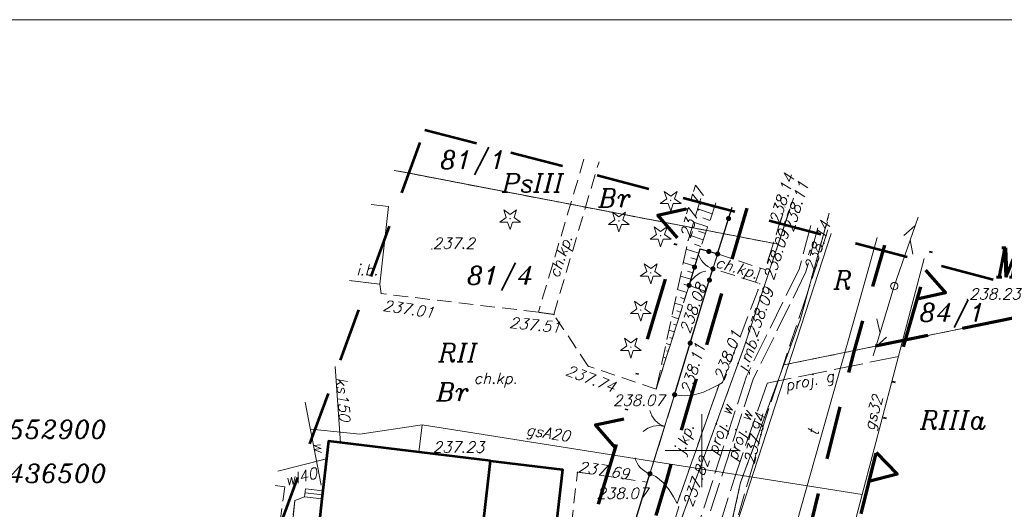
# Model space of a CAD drawing. Header units: metres. Extents: x 7436468 to 7436757, y 5552726 to 5552930.
# Tile 12 of 17: x 7436503 to 7436571, y 5552896 to 5552930. Entities that reach past the tile are written whole.
import ezdxf
from ezdxf.enums import TextEntityAlignment as Align

# ---------------------------------------------------------------- set-up
doc = ezdxf.new("R2010")
doc.units = ezdxf.units.M
doc.header["$MEASUREMENT"] = 0
for name, pattern in [('DGN Style 2', [6.105419, 3.663252, -2.442168]), ('DGN Style 6', [11.612508, 0.006105, -2.442168, 4.273794, -2.442168, 0.006105, -2.442168]), ('PRZER1-1', [1, 0.5, -0.5]), ('PRZER2-1', [1.5, 1, -0.5]), ('PRZER2_5-1', [1.75, 1.25, -0.5]), ('PRZER3-1', [2, 1.5, -0.5]), ('PRZER4-1', [2.5, 2, -0.5])]:
    doc.linetypes.add(name, pattern=pattern)
for name, color, linetype, lineweight in [('!! TABELKA', 7, 'Continuous', 9), ('BUBZ02', 7, 'Continuous', 13), ('BUIB12_03', 7, 'Continuous', 13), ('BUIB12_03_O', 7, 'Continuous', 13), ('EGBB01', 18, 'Continuous', 53), ('EGBD03', 96, 'Continuous', 13), ('EGBD03_O', 96, 'Continuous', 13), ('EGBK02', 96, 'Continuous', 13), ('EGBK02_O', 96, 'Continuous', 13), ('EGBP04', 96, 'Continuous', 13), ('EGBS10', 7, 'Continuous', 13), ('EGBU01', 96, 'Continuous', 13), ('EGBU01_O', 96, 'Continuous', 13), ('GESIIB', 7, 'Continuous', 13), ('KTCR02', 7, 'Continuous', 13), ('KTCR02_O', 7, 'Continuous', 13), ('KTJZ01', 7, 'Continuous', 13), ('KTJZ01_O', 7, 'Continuous', 13), ('KTOK02', 7, 'Continuous', 13), ('KTOK04', 7, 'Continuous', 13), ('KTOK05_01', 7, 'Continuous', 30), ('LIN_linie_rozgraniczajace', 240, 'Continuous', 9), ('linie_zabudowy_nieprzekraczalne', 13, 'Continuous', 9), ('OBOP01', 96, 'Continuous', 13), ('opis_plan_miejscowy', 240, 'Continuous', 9), ('RTPW01', 7, 'Continuous', 13), ('RTPW01_O', 7, 'Continuous', 13), ('RTPW02', 7, 'Continuous', 13), ('RTPW02_O', 7, 'Continuous', 13), ('SUPG03', 52, 'Continuous', 13), ('SUPG03_O', 52, 'Continuous', 13), ('SUPG05', 52, 'Continuous', 13), ('SUPK05', 36, 'Continuous', 13), ('SUPK05_O', 36, 'Continuous', 13), ('SUPT01', 30, 'Continuous', 13), ('SUPT01_O', 30, 'Continuous', 13), ('SUPW03', 5, 'Continuous', 13), ('SUPW03_O', 5, 'Continuous', 13), ('SUSM', 7, 'Continuous', 13), ('zakres opracowania', 7, 'Continuous', 9)]:
    doc.layers.add(name, color=color, linetype=linetype, lineweight=lineweight)
doc.styles.add('Arial', font='arial.ttf')
doc.styles.add('Style-ITALIC_1250', font='ITALIC_1250.shx')

# ---------------------------------------------------------------- blocks, each defined once
blk = doc.blocks.new('GEPPGD1_2')
blk.add_hatch(color=0).paths.add_polyline_path([(0, -0.045), (-0.013906, -0.042798), (-0.02645, -0.036406), (-0.036406, -0.02645), (-0.042798, -0.013906), (-0.045, 0), (-0.042798, 0.013906), (-0.036406, 0.02645), (-0.02645, 0.036406), (-0.013906, 0.042798), (0, 0.045), (0.013906, 0.042798), (0.02645, 0.036406), (0.036406, 0.02645), (0.042798, 0.013906), (0.045, 0), (0.042798, -0.013906), (0.036406, -0.02645), (0.02645, -0.036406), (0.013906, -0.042798)], flags=16)
blk = doc.blocks.new('GSPWPS1')
blk.add_hatch(color=0).paths.add_polyline_path([(0, -0.045), (-0.011647, -0.043467), (-0.0225, -0.038971), (-0.03182, -0.03182), (-0.038971, -0.0225), (-0.043467, -0.011647), (-0.045, 0), (-0.043467, 0.011647), (-0.038971, 0.0225), (-0.03182, 0.03182), (-0.0225, 0.038971), (-0.011647, 0.043467), (0, 0.045), (0.011647, 0.043467), (0.0225, 0.038971), (0.03182, 0.03182), (0.038971, 0.0225), (0.043467, 0.011647), (0.045, 0), (0.043467, -0.011647), (0.038971, -0.0225), (0.03182, -0.03182), (0.0225, -0.038971), (0.011647, -0.043467)], flags=16)
blk = doc.blocks.new('GUPISL1_4')
at = {"color": 0, "flags": 128}
blk.add_lwpolyline([(0, 0.25), (0.064705, 0.241481), (0.125, 0.216506), (0.176777, 0.176777), (0.216506, 0.125), (0.241481, 0.064705), (0.25, 0), (0.241481, -0.064705), (0.216506, -0.125), (0.176777, -0.176777), (0.125, -0.216506), (0.064705, -0.241481), (0, -0.25), (-0.064705, -0.241481), (-0.125, -0.216506), (-0.176777, -0.176777), (-0.216506, -0.125), (-0.241481, -0.064705), (-0.25, 0), (-0.241481, 0.064705), (-0.216506, 0.125), (-0.176777, 0.176777), (-0.125, 0.216506), (-0.064705, 0.241481)], close=True, dxfattribs=at)
blk = doc.blocks.new('GSPRDI1_1')
blk.add_hatch(color=0).paths.add_polyline_path([(0, -0.045), (-0.013906, -0.042798), (-0.02645, -0.036406), (-0.036406, -0.02645), (-0.042798, -0.013906), (-0.045, 0), (-0.042798, 0.013906), (-0.036406, 0.02645), (-0.02645, 0.036406), (-0.013906, 0.042798), (0, 0.045), (0.013906, 0.042798), (0.02645, 0.036406), (0.036406, 0.02645), (0.042798, 0.013906), (0.045, 0), (0.042798, -0.013906), (0.036406, -0.02645), (0.02645, -0.036406), (0.013906, -0.042798)], flags=16)
at = {"color": 0, "flags": 128}
blk.add_lwpolyline([(0.272471, 0.088531), (0.713338, -0.231778), (0.168396, -0.231778), (0, -0.750048), (-0.168396, -0.231778), (-0.713338, -0.231778), (-0.272471, 0.088531), (-0.440867, 0.606801), (0, 0.286493), (0.440867, 0.606801)], close=True, dxfattribs=at)
blk = doc.blocks.new('GSPWPN1')
blk.add_hatch(color=0).paths.add_polyline_path([(0, -0.045), (-0.011647, -0.043467), (-0.0225, -0.038971), (-0.03182, -0.03182), (-0.038971, -0.0225), (-0.043467, -0.011647), (-0.045, 0), (-0.043467, 0.011647), (-0.038971, 0.0225), (-0.03182, 0.03182), (-0.0225, 0.038971), (-0.011647, 0.043467), (0, 0.045), (0.011647, 0.043467), (0.0225, 0.038971), (0.03182, 0.03182), (0.038971, 0.0225), (0.043467, 0.011647), (0.045, 0), (0.043467, -0.011647), (0.038971, -0.0225), (0.03182, -0.03182), (0.0225, -0.038971), (0.011647, -0.043467)], flags=16)
blk = doc.blocks.new('GULTPR1')
at = {"color": 0, "flags": 128}
for points in [[(0, 0), (5, 0)], [(3.357107, 0), (2.491081, -0.5)], [(3.491081, 0.5), (4.357107, 0)]]:
    blk.add_lwpolyline(points, dxfattribs=at)
blk = doc.blocks.new('GSLKOG1')
blk.add_hatch(color=0).paths.add_polyline_path([(0, -0.175), (-0.045293, -0.169037), (-0.0875, -0.151554), (-0.123744, -0.123744), (-0.151554, -0.0875), (-0.169037, -0.045293), (-0.175, 0), (-0.169037, 0.045293), (-0.151554, 0.0875), (-0.123744, 0.123744), (-0.0875, 0.151554), (-0.045293, 0.169037), (0, 0.175), (0.045293, 0.169037), (0.0875, 0.151554), (0.123744, 0.123744), (0.151554, 0.0875), (0.169037, 0.045293), (0.175, 0), (0.169037, -0.045293), (0.151554, -0.0875), (0.123744, -0.123744), (0.0875, -0.151554), (0.045293, -0.169037)], flags=16)
blk = doc.blocks.new('GSLKBR1')
at = {"color": 0, "flags": 128}
for points in [[(1.299038, 0.75), (1.06066, 0.43934), (0.75, 0.200962), (0.388229, 0.051111), (0, 0)], [(0, 0), (0.388229, -0.051111), (0.75, -0.200962), (1.06066, -0.43934), (1.299038, -0.75)]]:
    blk.add_lwpolyline(points, dxfattribs=at)
blk = doc.blocks.new('GSLKFU1')
at = {"color": 0, "flags": 128}
blk.add_lwpolyline([(0, 0), (-0.012833, -0.195789), (-0.051111, -0.388229), (-0.114181, -0.574025), (-0.200962, -0.75), (-0.30997, -0.913142), (-0.43934, -1.06066), (-0.586858, -1.19003), (-0.75, -1.299038)], dxfattribs=at)
blk = doc.blocks.new('GSLKOG2')
blk.add_hatch(color=0).paths.add_polyline_path([(0, -0.175), (-0.045293, -0.169037), (-0.0875, -0.151554), (-0.123744, -0.123744), (-0.151554, -0.0875), (-0.169037, -0.045293), (-0.175, 0), (-0.169037, 0.045293), (-0.151554, 0.0875), (-0.123744, 0.123744), (-0.0875, 0.151554), (-0.045293, 0.169037), (0, 0.175), (0.045293, 0.169037), (0.0875, 0.151554), (0.123744, 0.123744), (0.151554, 0.0875), (0.169037, 0.045293), (0.175, 0), (0.169037, -0.045293), (0.151554, -0.0875), (0.123744, -0.123744), (0.0875, -0.151554), (0.045293, -0.169037)], flags=16)

msp = doc.modelspace()

# ---------------------------------------------------------------- linework, layer by layer
at = {"layer": '!! TABELKA', "color": 7, "linetype": 'Continuous', "lineweight": 9}
msp.add_line((7436547.5, 5552900), (7436552.5, 5552900), dxfattribs=at)
at = {"layer": '!! TABELKA', "color": 7, "linetype": 'Continuous', "lineweight": 13, "flags": 128}
msp.add_lwpolyline([(7436757.379, 5552726.491), (7436757.379, 5552929.518), (7436468.472, 5552929.518), (7436468.472, 5552726.491)], close=True, dxfattribs=at)
at = {"layer": '!! TABELKA', "color": 7, "linetype": 'Continuous', "lineweight": 9, "flags": 128}
msp.add_lwpolyline([(7436550, 5552897.5), (7436550, 5552902.5)], dxfattribs=at)
at = {"layer": 'BUBZ02', "color": 7, "linetype": 'PRZER2_5-1', "lineweight": 13}
msp.add_lwpolyline([(7436550.974, 5552916.972), (7436549.89, 5552913.82), (7436549.13, 5552911.32), (7436546.88, 5552904.2), (7436549.06, 5552914.4), (7436549.933, 5552917.266)], dxfattribs=at)
at = {"layer": 'BUBZ02', "color": 7, "linetype": 'Continuous', "lineweight": 13, "flags": 128}
for points in [[(7436550.713, 5552916.214), (7436549.717, 5552916.557)], [(7436550.866, 5552916.659), (7436550.36, 5552916.833)], [(7436550.56, 5552915.769), (7436550.07, 5552915.937)], [(7436550.407, 5552915.323), (7436549.442, 5552915.655)], [(7436550.101, 5552914.432), (7436549.168, 5552914.753)], [(7436550.254, 5552914.878), (7436549.779, 5552915.041)], [(7436549.804, 5552913.538), (7436548.932, 5552913.803)], [(7436549.947, 5552913.987), (7436549.493, 5552914.143)], [(7436549.667, 5552913.087), (7436549.25, 5552913.214)], [(7436549.53, 5552912.637), (7436548.735, 5552912.879)], [(7436549.256, 5552911.735), (7436548.537, 5552911.954)], [(7436549.393, 5552912.186), (7436549.015, 5552912.301)], [(7436549.119, 5552911.285), (7436548.779, 5552911.392)], [(7436548.977, 5552910.836), (7436548.341, 5552911.037)], [(7436548.835, 5552910.387), (7436548.539, 5552910.48)], [(7436548.693, 5552909.937), (7436548.143, 5552910.111)], [(7436548.409, 5552909.039), (7436547.946, 5552909.186)], [(7436548.551, 5552909.488), (7436548.298, 5552909.568)], [(7436548.267, 5552908.59), (7436548.057, 5552908.656)], [(7436548.125, 5552908.141), (7436547.748, 5552908.26)], [(7436547.983, 5552907.692), (7436547.816, 5552907.745)], [(7436547.841, 5552907.243), (7436547.55, 5552907.335)], [(7436547.558, 5552906.344), (7436547.352, 5552906.409)], [(7436547.7, 5552906.793), (7436547.575, 5552906.833)], [(7436547.416, 5552905.895), (7436547.334, 5552905.921)], [(7436547.132, 5552904.997), (7436547.094, 5552905.009)], [(7436547.274, 5552905.446), (7436547.154, 5552905.484)], [(7436546.99, 5552904.548), (7436546.957, 5552904.558)]]:
    msp.add_lwpolyline(points, dxfattribs=at)
at = {"layer": 'BUIB12_03', "color": 7, "linetype": 'Continuous', "lineweight": 13, "flags": 128}
msp.add_lwpolyline([(7436527.339, 5552916.857), (7436528.52, 5552916.72), (7436527.93, 5552911.41), (7436525.848, 5552911.651)], dxfattribs=at)
at = {"layer": 'EGBB01', "color": 7, "linetype": 'Continuous', "lineweight": 53, "flags": 128}
for points in [[(7436535.51, 5552899.3), (7436524.4, 5552900.64), (7436523.96, 5552896.7), (7436523.67, 5552894.13), (7436523.38, 5552891.53), (7436533.84, 5552890.38), (7436534.48, 5552890.31)], [(7436535.51, 5552899.3), (7436540.46, 5552898.7), (7436539.18, 5552887.55), (7436533.6, 5552888.23), (7436533.84, 5552890.38), (7436534.48, 5552890.31)]]:
    msp.add_lwpolyline(points, close=True, dxfattribs=at)
at = {"layer": 'EGBD03', "color": 3, "linetype": 'Continuous', "lineweight": 13, "flags": 128}
for points in [[(7436529.247, 5552919.136), (7436555.24, 5552914.14), (7436552.91, 5552907.12), (7436546.86, 5552890.53), (7436544.05, 5552879.78), (7436543.11, 5552877.88), (7436530.66, 5552880.18), (7436517.32, 5552882.23), (7436518.266, 5552890.223)], [(7436555.94, 5552916.242), (7436555.24, 5552914.14), (7436529.324, 5552919.122)], [(7436515.415, 5552756.23), (7436514.76, 5552758.13), (7436514.44, 5552775.65), (7436513.77, 5552779.02), (7436512.95, 5552785.97), (7436513.62, 5552793), (7436516.07, 5552802.82), (7436520.9, 5552816.15), (7436524.66, 5552825.46), (7436529.01, 5552836.61), (7436529.74, 5552839.32), (7436529.15, 5552842.3), (7436536.86, 5552864.77), (7436543.11, 5552877.88), (7436544.05, 5552879.78), (7436546.86, 5552890.53), (7436552.91, 5552907.12), (7436555.24, 5552914.14), (7436555.935, 5552916.227)], [(7436558.522, 5552915.46), (7436556.75, 5552908.94), (7436555.62, 5552905.87), (7436552.66, 5552897.81), (7436551.59, 5552892.97), (7436551.63, 5552889.11), (7436548.67, 5552878.35), (7436540.41, 5552856.74), (7436531.21, 5552832.63), (7436520.44, 5552802.09), (7436517.44, 5552791.9), (7436516.31, 5552789.09), (7436516.25, 5552782.93), (7436517.22, 5552759.65), (7436518.543, 5552755.035)], [(7436581.839, 5552911.217), (7436579.65, 5552910.77), (7436555.62, 5552905.87), (7436556.75, 5552908.94), (7436558.506, 5552915.4)]]:
    msp.add_lwpolyline(points, dxfattribs=at)
msp.add_lwpolyline([(7436579.65, 5552910.77), (7436586.68, 5552876.3), (7436579.22, 5552877.85), (7436562.12, 5552881.99), (7436556.1, 5552884.03), (7436553.03, 5552886.24), (7436551.63, 5552889.11), (7436551.59, 5552892.97), (7436552.66, 5552897.81), (7436555.62, 5552905.87)], close=True, dxfattribs=at)
at = {"layer": 'EGBK02', "color": 3, "linetype": 'PRZER1-1', "lineweight": 13}
for points in [[(7436529.097, 5552919.162), (7436555.24, 5552914.14), (7436552.91, 5552907.12), (7436546.86, 5552890.53), (7436544.05, 5552879.78), (7436543.11, 5552877.88), (7436530.66, 5552880.18), (7436517.32, 5552882.23), (7436515.979, 5552882.435)], [(7436556.044, 5552916.553), (7436555.24, 5552914.14), (7436529.356, 5552919.112)], [(7436585.879, 5552908.715), (7436573.57, 5552879.22), (7436562.12, 5552881.99), (7436556.1, 5552884.03), (7436553.03, 5552886.24), (7436551.63, 5552889.11), (7436551.59, 5552892.97), (7436552.66, 5552897.81), (7436555.62, 5552905.87), (7436556.75, 5552908.94), (7436558.524, 5552915.468)]]:
    msp.add_lwpolyline(points, dxfattribs=at)
at = {"layer": 'EGBS10', "color": 7, "linetype": 'Continuous', "lineweight": 13, "flags": 128}
msp.add_lwpolyline([(7436523.96, 5552896.7), (7436524.02, 5552897.24), (7436522.83, 5552897.38), (7436522.77, 5552896.83)], close=True, dxfattribs=at)
msp.add_lwpolyline([(7436523.99, 5552896.97), (7436522.8, 5552897.102)], dxfattribs=at)
at = {"layer": 'EGBU01', "color": 3, "linetype": 'PRZER1-1', "lineweight": 13}
for points in [[(7436528.916, 5552919.2), (7436555.24, 5552914.14), (7436552.91, 5552907.12), (7436546.86, 5552890.53), (7436544.05, 5552879.78), (7436543.11, 5552877.88), (7436530.66, 5552880.18), (7436517.32, 5552882.23), (7436518.319, 5552890.664)], [(7436556.288, 5552917.286), (7436555.24, 5552914.14), (7436528.916, 5552919.2)], [(7436515.362, 5552756.384), (7436514.76, 5552758.13), (7436514.44, 5552775.65), (7436513.77, 5552779.02), (7436512.95, 5552785.97), (7436513.62, 5552793), (7436516.07, 5552802.82), (7436520.9, 5552816.15), (7436524.66, 5552825.46), (7436529.01, 5552836.61), (7436529.74, 5552839.32), (7436529.15, 5552842.3), (7436536.86, 5552864.77), (7436543.11, 5552877.88), (7436544.05, 5552879.78), (7436546.86, 5552890.53), (7436552.91, 5552907.12), (7436555.24, 5552914.14), (7436556.056, 5552916.59)], [(7436558.742, 5552916.269), (7436556.75, 5552908.94), (7436555.62, 5552905.87), (7436552.66, 5552897.81), (7436551.59, 5552892.97), (7436551.63, 5552889.11), (7436548.67, 5552878.35), (7436540.41, 5552856.74), (7436531.21, 5552832.63), (7436520.44, 5552802.09), (7436517.44, 5552791.9), (7436516.31, 5552789.09), (7436516.25, 5552782.93), (7436516.69, 5552772.42), (7436517.22, 5552759.65), (7436518.561, 5552754.974)], [(7436584.693, 5552911.8), (7436579.65, 5552910.77), (7436555.62, 5552905.87), (7436556.75, 5552908.94), (7436558.661, 5552915.97)]]:
    msp.add_lwpolyline(points, dxfattribs=at)
msp.add_lwpolyline([(7436579.65, 5552910.77), (7436586.68, 5552876.3), (7436579.22, 5552877.85), (7436573.57, 5552879.22), (7436562.12, 5552881.99), (7436556.1, 5552884.03), (7436553.03, 5552886.24), (7436551.63, 5552889.11), (7436551.59, 5552892.97), (7436552.66, 5552897.81), (7436555.62, 5552905.87)], close=True, dxfattribs=at)
at = {"layer": 'GESIIB', "color": 7, "linetype": 'Continuous', "lineweight": 13, "flags": 128}
msp.add_lwpolyline([(7436523.96, 5552896.7), (7436522.77, 5552896.83), (7436522.1, 5552896.59), (7436521.95, 5552895.2), (7436522.53, 5552894.26), (7436523.67, 5552894.13)], close=True, dxfattribs=at)
at = {"layer": 'KTCR02', "color": 7, "linetype": 'PRZER2-1', "lineweight": 13}
for points in [[(7436541.921, 5552919.958), (7436538.8, 5552909.48), (7436539.85, 5552909.33), (7436542.955, 5552919.791)], [(7436520.76, 5552897.607), (7436521.41, 5552897.53), (7436521.1, 5552895.17), (7436522.53, 5552892.49), (7436522.32, 5552890.8), (7436532.96, 5552889.52), (7436532.67, 5552887.43), (7436541.63, 5552886.49), (7436542.28, 5552893.36), (7436540.9, 5552893.43), (7436541.47, 5552898.52), (7436546.26, 5552897.85), (7436546.77, 5552899.46), (7436548.13, 5552903.8), (7436550.28, 5552910.91), (7436549.13, 5552911.32), (7436546.88, 5552904.2), (7436542.22, 5552905.78), (7436539.85, 5552909.33), (7436538.8, 5552909.48), (7436528.02, 5552910.76), (7436527.93, 5552911.41), (7436525.982, 5552911.635)]]:
    msp.add_lwpolyline(points, dxfattribs=at)
for points in [[(7436551.09, 5552913.47), (7436554.04, 5552912.49), (7436553.69, 5552911.54), (7436550.77, 5552912.45)], [(7436540.46, 5552898.7), (7436535.51, 5552899.3), (7436524.4, 5552900.64), (7436524.02, 5552897.24), (7436522.83, 5552897.38), (7436522.77, 5552896.83), (7436522.1, 5552896.59), (7436521.95, 5552895.2), (7436522.53, 5552894.26), (7436523.67, 5552894.13), (7436523.38, 5552891.53), (7436533.84, 5552890.38), (7436533.6, 5552888.23), (7436539.18, 5552887.55)]]:
    msp.add_lwpolyline(points, close=True, dxfattribs=at)
at = {"layer": 'KTJZ01', "color": 7, "linetype": 'PRZER3-1', "lineweight": 13, "flags": 128}
msp.add_lwpolyline([(7436519.633, 5552754.713, 0.003531), (7436519.66, 5552755.46), (7436519.57, 5552759.36), (7436519.56, 5552760.51), (7436518.99, 5552763.33), (7436516.69, 5552771.93), (7436513.71, 5552783.55, -0.080125), (7436513.57, 5552789.24), (7436514.06, 5552792.69), (7436514.9, 5552797), (7436515.87, 5552800.92), (7436516.85, 5552804.38), (7436518.79, 5552810.06), (7436518.69, 5552810.37), (7436517.92, 5552810.96), (7436520.02, 5552816.98), (7436520.35, 5552818.01), (7436520.84, 5552819.52), (7436522.98, 5552825.72), (7436523.66, 5552825.77), (7436524.43, 5552826.03), (7436526.93, 5552833.08), (7436529.36, 5552840.2), (7436529.69, 5552842.01), (7436529.72, 5552843.92), (7436530.33, 5552845.51), (7436535.01, 5552857.59), (7436539.38, 5552869.94), (7436542.42, 5552877.04), (7436543.47, 5552879.81), (7436544.89, 5552884.24), (7436546.87, 5552890.67), (7436547.58, 5552893.42), (7436548.42, 5552896.14), (7436548.31, 5552896.37), (7436551.19, 5552904.54), (7436551.42, 5552904.66), (7436553.86, 5552911.02), (7436553.98, 5552911.43), (7436553.69, 5552911.54), (7436554.04, 5552912.49), (7436554.35, 5552912.41), (7436555.32, 5552915.48), (7436555.709, 5552916.699)], format="xyb", dxfattribs=at)
at = {"layer": 'KTJZ01', "color": 7, "linetype": 'PRZER3-1', "lineweight": 13}
msp.add_lwpolyline([(7436558.646, 5552915.123), (7436557.13, 5552910.47), (7436554.23, 5552901.75), (7436553.5, 5552898.96), (7436551.4, 5552891.78)], dxfattribs=at)
msp.add_lwpolyline([(7436548.31, 5552896.37), (7436548.06, 5552896.83), (7436547.77, 5552897.31), (7436547.36, 5552897.82), (7436546.85, 5552898.22), (7436546.45, 5552898.42), (7436548.14, 5552903.83), (7436548.82, 5552903.76), (7436549.47, 5552903.82), (7436550.11, 5552904), (7436550.7, 5552904.27), (7436551.19, 5552904.54)], close=True, dxfattribs=at)
at = {"layer": 'KTOK02', "color": 7, "linetype": 'Continuous', "lineweight": 13, "flags": 128}
msp.add_lwpolyline([(7436548.14, 5552903.83), (7436546.77, 5552899.46)], dxfattribs=at)
at = {"layer": 'KTOK04', "color": 7, "linetype": 'Continuous', "lineweight": 13, "flags": 128}
for points in [[(7436551.09, 5552913.47), (7436550.77, 5552912.45)], [(7436550.28, 5552910.91), (7436549.13, 5552911.32)], [(7436546.77, 5552899.46), (7436546.45, 5552898.42)]]:
    msp.add_lwpolyline(points, dxfattribs=at)
at = {"layer": 'KTOK05_01', "color": 7, "linetype": 'Continuous', "lineweight": 30, "flags": 128}
for points in [[(7436551.09, 5552913.47), (7436552.083, 5552916.686)], [(7436549.13, 5552911.32), (7436549.89, 5552913.82), (7436551.09, 5552913.47)], [(7436548.14, 5552903.83), (7436550.28, 5552910.91), (7436550.77, 5552912.45)], [(7436540.41, 5552878.86), (7436546.45, 5552898.42)]]:
    msp.add_lwpolyline(points, dxfattribs=at)
at = {"layer": 'LIN_linie_rozgraniczajace', "color": 9, "linetype": 'DGN Style 2', "lineweight": 70, "flags": 128}
for points in [[(7436515.305, 5552803.127), (7436515.41, 5552803.46), (7436517.98, 5552811), (7436519.98, 5552816.69), (7436520.91, 5552819.54), (7436522.88, 5552825.42), (7436541.7, 5552878.14), (7436547.6, 5552898.01), (7436553.12, 5552916.6)], [(7436554.169, 5552881.666), (7436560.464, 5552906.858), (7436562.561, 5552914.068)], [(7436577.461, 5552910.324), (7436567.635, 5552908.32), (7436560.464, 5552906.858)]]:
    msp.add_lwpolyline(points, dxfattribs=at)
at = {"layer": 'linie_zabudowy_nieprzekraczalne', "color": 9, "linetype": 'DGN Style 6', "lineweight": 70, "flags": 128}
for points in [[(7436511.579, 5552804.62), (7436514.2, 5552812.308), (7436516.191, 5552817.974), (7436517.112, 5552820.796), (7436519.1, 5552826.728), (7436537.896, 5552879.383), (7436549.253, 5552917.629)], [(7436565.718, 5552913.656), (7436563.502, 5552906.037), (7436560.491, 5552893.987)]]:
    msp.add_lwpolyline(points, dxfattribs=at)
at = {"layer": 'linie_zabudowy_nieprzekraczalne', "color": 9, "linetype": 'Continuous', "lineweight": 70, "flags": 128}
for points in [[(7436548.348, 5552914.581), (7436546.984, 5552916.137), (7436548.937, 5552916.566)], [(7436565.339, 5552912.354), (7436566.711, 5552910.806), (7436564.761, 5552910.366)], [(7436544.078, 5552900.202), (7436542.715, 5552901.757), (7436544.668, 5552902.187)], [(7436561.964, 5552899.884), (7436563.395, 5552898.39), (7436561.462, 5552897.876)]]:
    msp.add_lwpolyline(points, dxfattribs=at)
at = {"layer": 'SUPG03', "color": 2, "linetype": 'Continuous', "lineweight": 13, "flags": 128}
for points in [[(7436565.255, 5552913.163), (7436560.99, 5552896.99), (7436557.67, 5552884.21)], [(7436560.99, 5552896.99), (7436530.83, 5552901.76), (7436526.55, 5552901.14), (7436523.214, 5552901.48)]]:
    msp.add_lwpolyline(points, dxfattribs=at)
at = {"layer": 'SUPG03', "color": 2, "linetype": 'PRZER4-1', "lineweight": 13}
for points in [[(7436563.486, 5552906.453), (7436554.483, 5552904.618)], [(7436552.19, 5552897.981), (7436554.483, 5552904.618)], [(7436548.25, 5552885.308), (7436552.19, 5552897.981)]]:
    msp.add_lwpolyline(points, dxfattribs=at)
at = {"layer": 'SUPG05', "color": 2, "linetype": 'Continuous', "lineweight": 13, "flags": 128}
msp.add_lwpolyline([(7436530.83, 5552901.76), (7436530.6, 5552899.89)], dxfattribs=at)
at = {"layer": 'SUPK05', "color": 14, "linetype": 'Continuous', "lineweight": 13, "flags": 128}
msp.add_lwpolyline([(7436525.24, 5552900.51), (7436524.863, 5552905.775)], dxfattribs=at)
at = {"layer": 'SUPT01', "color": 40, "linetype": 'Continuous', "lineweight": 13, "flags": 128}
msp.add_lwpolyline([(7436562.034, 5552914.589), (7436561.28, 5552911.88), (7436555.85, 5552892.74), (7436554.5, 5552888.72), (7436554.31, 5552888.13)], dxfattribs=at)
at = {"layer": 'SUPW03', "color": 152, "linetype": 'PRZER4-1', "lineweight": 13}
for points in [[(7436557.963, 5552915.267), (7436557.147, 5552912.242), (7436553.525, 5552904.906), (7436546.48, 5552883.142), (7436552.458, 5552881.314)], [(7436557.487, 5552915.421), (7436556.677, 5552912.42), (7436553.06, 5552905.095), (7436547.315, 5552887.347), (7436549.641, 5552886.175), (7436549.44, 5552885.785), (7436549.322, 5552885.397)]]:
    msp.add_lwpolyline(points, dxfattribs=at)
at = {"layer": 'SUPW03', "color": 152, "linetype": 'Continuous', "lineweight": 13, "flags": 128}
for points in [[(7436558.871, 5552914.864), (7436550.02, 5552887.68)], [(7436522.806, 5552903.325), (7436523.9, 5552897.64)], [(7436524.26, 5552899.43), (7436520.943, 5552898.585)]]:
    msp.add_lwpolyline(points, dxfattribs=at)
at = {"layer": 'zakres opracowania', "color": 190, "linetype": 'DGN Style 2', "lineweight": 53, "flags": 128}
msp.add_lwpolyline([(7436531.014, 5552921.986), (7436649.747, 5552890.718), (7436587.955, 5552741.704), (7436573.728, 5552747.06), (7436566.299, 5552735.162), (7436479.463, 5552772.188), (7436485.404, 5552797.373)], close=True, dxfattribs=at)

# ---------------------------------------------------------------- block references
at = {"layer": 'EGBP04', "color": 7, "linetype": 'Continuous', "lineweight": 13}
for p in [(7436555.24, 5552914.14), (7436556.75, 5552908.94), (7436552.91, 5552907.12), (7436555.62, 5552905.87), (7436552.66, 5552897.81)]:
    msp.add_blockref('GEPPGD1_2', p, dxfattribs=at)
at = {"layer": 'KTOK02', "color": 7, "linetype": 'Continuous', "lineweight": 13, "rotation": 162.5937322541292}
msp.add_blockref('GSLKBR1', (7436547.455, 5552901.645), dxfattribs=at)
at = {"layer": 'KTOK04', "color": 7, "linetype": 'Continuous', "lineweight": 13}
for p, rotation in [((7436550.77, 5552912.45), 252.5820291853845), ((7436549.13, 5552911.32), 160.3777438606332), ((7436546.45, 5552898.42), 252.8972710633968)]:
    msp.add_blockref('GSLKFU1', p, dxfattribs=dict(at, rotation=rotation))
at = {"layer": 'KTOK05_01', "color": 7, "linetype": 'Continuous', "lineweight": 30}
for name, p, rotation in [('GSLKOG2', (7436551.84, 5552915.9), 72.84757826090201), ('GSLKOG2', (7436551.84, 5552915.9), 72.84757826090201), ('GSLKOG2', (7436550.49, 5552913.645), 343.7397952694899), ('GSLKOG2', (7436550.49, 5552913.645), 343.7397952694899), ('GSLKOG1', (7436551.09, 5552913.47), 72.84757826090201), ('GSLKOG1', (7436551.09, 5552913.47), 343.7397952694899), ('GSLKOG2', (7436549.51, 5552912.57), 73.0907281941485), ('GSLKOG2', (7436549.51, 5552912.57), 73.0907281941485), ('GSLKOG1', (7436550.77, 5552912.45), 72.34987580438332), ('GSLKOG2', (7436550.525, 5552911.68), 72.34987580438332), ('GSLKOG2', (7436550.525, 5552911.68), 72.34987580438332), ('GSLKOG1', (7436549.13, 5552911.32), 73.0907281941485), ('GSLKOG2', (7436549.21, 5552907.37), 73.18203895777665), ('GSLKOG2', (7436549.21, 5552907.37), 73.18203895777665), ('GSLKOG1', (7436548.14, 5552903.83), 73.18203895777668), ('GSLKOG1', (7436546.45, 5552898.42), 72.8396542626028)]:
    msp.add_blockref(name, p, dxfattribs=dict(at, rotation=rotation))
at = {"layer": 'OBOP01', "color": 3, "linetype": 'Continuous', "lineweight": 13}
for p in [(7436547.87, 5552917.15), (7436536.86, 5552915.89), (7436544.32, 5552915.73), (7436547.18, 5552914.72), (7436546.5, 5552912.18), (7436545.82, 5552909.63), (7436545.14, 5552907.09)]:
    msp.add_blockref('GSPRDI1_1', p, dxfattribs=at)
at = {"layer": 'RTPW01', "color": 7, "linetype": 'Continuous', "lineweight": 13}
msp.add_blockref('GSPWPN1', (7436531.49, 5552913.81), dxfattribs=at)
at = {"layer": 'RTPW02', "color": 7, "linetype": 'Continuous', "lineweight": 13}
for p in [(7436555.32, 5552915.48), (7436549.06, 5552914.4), (7436554.64, 5552913.3), (7436557.62, 5552912.08), (7436549.13, 5552911.32), (7436553.98, 5552911.43), (7436528.02, 5552910.76), (7436553.86, 5552911.02), (7436568.21, 5552910.37), (7436539.87, 5552909.32), (7436542.22, 5552905.78), (7436551.42, 5552904.66), (7436548.13, 5552903.8), (7436548.14, 5552903.83), (7436534.79, 5552899.83), (7436553.5, 5552898.96), (7436541.47, 5552898.52), (7436546.45, 5552898.42), (7436548.42, 5552896.14)]:
    msp.add_blockref('GSPWPS1', p, dxfattribs=at)
at = {"layer": 'SUPT01', "color": 40, "linetype": 'Continuous', "lineweight": 13}
for rotation in [70.95520760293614, 253.0875995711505]:
    msp.add_blockref('GULTPR1', (7436563.2, 5552911.27), dxfattribs=dict(at, rotation=rotation))
at = {"layer": 'SUSM', "color": 7, "linetype": 'Continuous', "lineweight": 13}
msp.add_blockref('GUPISL1_4', (7436563.2, 5552911.27), dxfattribs=at)

# ---------------------------------------------------------------- texts
at = {"layer": '!! TABELKA', "color": 7, "linetype": 'Continuous', "lineweight": 9, "insert": (7436501.327, 5552897.815), "char_height": 1.25, "attachment_point": 7, "line_spacing_factor": 0.722892, "style": 'Style-ITALIC_1250'}
msp.add_mtext('5552900\\P \\P7436500', dxfattribs=at)
at = {"layer": 'BUIB12_03_O', "color": 7, "linetype": 'Continuous', "lineweight": 9, "insert": (7436527.062, 5552912.01), "char_height": 0.75, "attachment_point": 8, "rotation": 360, "line_spacing_factor": 0.722892, "style": 'Arial'}
msp.add_mtext('\\FITALIC_1250.shx;i.b.', dxfattribs=at)
at = {"layer": 'EGBD03_O', "color": 3, "linetype": 'Continuous', "lineweight": 13, "char_height": 1.25, "attachment_point": 7, "rotation": 359.99979, "line_spacing_factor": 0.722892, "style": 'Arial'}
for s, insert in [('\\FITALIC_1250.shx;81/1', (7436532.07, 5552918.886)), ('\\FITALIC_1250.shx;81/4', (7436533.91, 5552910.971)), ('\\FITALIC_1250.shx;84/1', (7436564.942, 5552908.436))]:
    msp.add_mtext(s, dxfattribs=dict(at, insert=insert))
at = {"layer": 'EGBK02_O', "color": 3, "linetype": 'Continuous', "lineweight": 13, "char_height": 1.25, "attachment_point": 7, "rotation": 359.99979, "line_spacing_factor": 0.722892, "style": 'Arial'}
for s, insert in [('\\FITALIC_1250.shx;PsIII', (7436536.315, 5552917.702)), ('\\FITALIC_1250.shx;RII', (7436531.95, 5552906.085)), ('\\FITALIC_1250.shx;RIIIa', (7436564.979, 5552901.481))]:
    msp.add_mtext(s, dxfattribs=dict(at, insert=insert))
at = {"layer": 'EGBU01_O', "color": 3, "linetype": 'Continuous', "lineweight": 13, "char_height": 1.25, "attachment_point": 7, "rotation": 359.99979, "line_spacing_factor": 0.722892, "style": 'Arial'}
for s, insert in [('\\FITALIC_1250.shx;Br', (7436542.926, 5552916.687)), ('\\FITALIC_1250.shx;R', (7436559.048, 5552911.068)), ('\\FITALIC_1250.shx;Br', (7436531.82, 5552903.405))]:
    msp.add_mtext(s, dxfattribs=dict(at, insert=insert))
at = {"layer": 'KTCR02_O', "color": 7, "linetype": 'Continuous', "lineweight": 9, "char_height": 0.75, "attachment_point": 8, "line_spacing_factor": 0.722892, "style": 'Arial'}
for insert, rotation in [((7436540.896, 5552913.102), 71.16966), ((7436552.243, 5552911.934), 343.69893), ((7436535.861, 5552904.336), 360)]:
    msp.add_mtext('\\FITALIC_1250.shx;ch.kp.', dxfattribs=dict(at, insert=insert, rotation=rotation))
at = {"layer": 'KTJZ01_O', "color": 7, "linetype": 'Continuous', "lineweight": 9, "char_height": 0.75, "attachment_point": 8, "line_spacing_factor": 0.722892, "style": 'Arial'}
for s, insert, rotation in [('\\FITALIC_1250.shx;j.mb.', (7436553.73, 5552906.429), 68.87163), ('\\FITALIC_1250.shx;j.kp.', (7436549.362, 5552900.593), 70.2113)]:
    msp.add_mtext(s, dxfattribs=dict(at, insert=insert, rotation=rotation))
at = {"layer": 'opis_plan_miejscowy', "color": 9, "lineweight": 30, "style": 'Style-ITALIC_1250', "width": 0.75}
msp.add_text('MN.15', height=2, dxfattribs=at).set_placement((7436570.203, 5552913.892), align=Align.TOP_LEFT)
at = {"layer": 'RTPW01_O', "color": 7, "linetype": 'Continuous', "lineweight": 9, "insert": (7436531.553, 5552913.835), "char_height": 0.75, "attachment_point": 7, "line_spacing_factor": 0.722892, "style": 'Arial'}
msp.add_mtext('\\FITALIC_1250.shx;237.2', dxfattribs=at)
at = {"layer": 'RTPW02_O', "color": 7, "linetype": 'Continuous', "lineweight": 9, "char_height": 0.75, "attachment_point": 7, "line_spacing_factor": 0.722892, "style": 'Arial'}
for s, insert, rotation in [('\\FITALIC_1250.shx;238.14', (7436555.325, 5552915.445), 72.58895), ('\\FITALIC_1250.shx;238.11', (7436556.254, 5552914.919), 71.83989), ('\\FITALIC_1250.shx;237.77', (7436549.208, 5552914.49), 72.82541), ('\\FITALIC_1250.shx;238.14', (7436557.704, 5552912.222), 70.97967), ('\\FITALIC_1250.shx;238.09', (7436554.921, 5552911.618), 71.96185), ('\\FITALIC_1250.shx;238.23', (7436568.328, 5552910.356), 360), ('\\FITALIC_1250.shx;238.08', (7436549.163, 5552907.947), 70.58136), ('\\FITALIC_1250.shx;238.09', (7436553.755, 5552907.671), 70.15636), ('\\FITALIC_1250.shx;237.01', (7436528.093, 5552909.588), 351.63473), ('\\FITALIC_1250.shx;237.51', (7436536.763, 5552908.411), 354.25885), ('\\FITALIC_1250.shx;238.01', (7436551.496, 5552904.735), 69.00255), ('\\FITALIC_1250.shx;238.11', (7436549.243, 5552903.832), 73.07872), ('\\FITALIC_1250.shx;237.74', (7436540.591, 5552905.196), 339.70423), ('\\FITALIC_1250.shx;238.07', (7436543.917, 5552903.075), 360), ('\\FITALIC_1250.shx;237.94', (7436553.59, 5552899.025), 76.24935), ('\\FITALIC_1250.shx;237.23', (7436531.551, 5552899.869), 359.99979), ('\\FITALIC_1250.shx;237.69', (7436541.477, 5552898.539), 351.5493), ('\\FITALIC_1250.shx;237.82', (7436549.359, 5552896.078), 69.93566), ('\\FITALIC_1250.shx;238.07', (7436542.783, 5552896.698), 360)]:
    msp.add_mtext(s, dxfattribs=dict(at, insert=insert, rotation=rotation))
at = {"layer": 'SUPG03_O', "color": 7, "linetype": 'Continuous', "lineweight": 9, "char_height": 0.75, "line_spacing_factor": 0.722892, "style": 'Arial'}
for s, insert, attachment_point, rotation in [('\\FITALIC_1250.shx;proj. g', (7436557.505, 5552904.186), 8, 11.52528), ('\\FITALIC_1250.shx;gs32', (7436562.022, 5552901.239), 7, 74.37982), ('\\FITALIC_1250.shx;gsA20', (7436537.87, 5552900.841), 7, 350.88664)]:
    msp.add_mtext(s, dxfattribs=dict(at, insert=insert, attachment_point=attachment_point, rotation=rotation))
at = {"layer": 'SUPK05_O', "color": 14, "linetype": 'Continuous', "lineweight": 9, "insert": (7436524.944, 5552905.003), "char_height": 0.75, "attachment_point": 7, "rotation": 274.03999, "line_spacing_factor": 0.722892, "style": 'Arial'}
msp.add_mtext('\\FITALIC_1250.shx;ks150', dxfattribs=at)
at = {"layer": 'SUPT01_O', "color": 40, "linetype": 'Continuous', "lineweight": 9, "insert": (7436557.934, 5552900.98), "char_height": 0.75, "attachment_point": 7, "rotation": 75.46533, "line_spacing_factor": 0.722892, "style": 'Arial'}
msp.add_mtext('\\FITALIC_1250.shx;t', dxfattribs=at)
at = {"layer": 'SUPW03_O', "color": 152, "linetype": 'Continuous', "lineweight": 9, "char_height": 0.75, "line_spacing_factor": 0.722892, "style": 'Arial'}
for s, insert, attachment_point, rotation in [('\\FITALIC_1250.shx;proj. w', (7436551.855, 5552901.251), 8, 71.04418), ('\\FITALIC_1250.shx;proj. w', (7436553.191, 5552900.843), 8, 71.04418), ('\\FITALIC_1250.shx;w', (7436523.344, 5552900.568), 7, 276.07869), ('\\FITALIC_1250.shx;wI40', (7436522.601, 5552897.849), 8, 14.29391)]:
    msp.add_mtext(s, dxfattribs=dict(at, insert=insert, attachment_point=attachment_point, rotation=rotation))

doc.saveas('drawing.dxf')
